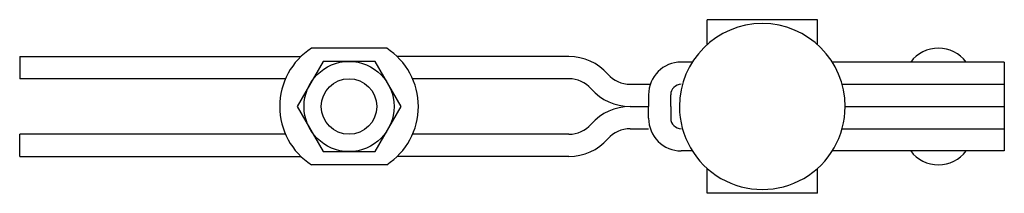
# Model space of a CAD drawing. Extents: x 112 to 254, y 297 to 322.
import ezdxf

# ---------------------------------------------------------------- set-up
doc = ezdxf.new("R2010")
doc.units = 0
doc.layers.get('0').update_dxf_attribs({"linetype": 'CONTINUOUS'})

# ---------------------------------------------------------------- blocks, each defined once
blk = doc.blocks.new('V3001BP_SP')
for p, q in [((5.425864, 8.4), (-5.425862, 8.400001)), ((-3.75, 6.49519), (-7.5, 0)), ((3.75, 6.49519), (-3.75, 6.49519)), ((7.5, -0.000001), (3.75, 6.49519)), ((-7.5, 0), (-3.75, -6.495191)), ((3.749999, -6.495191), (7.5, -0.000001)), ((-3.75, -6.495191), (3.749999, -6.495191)), ((5.425864, -8.4), (-5.425864, -8.4))]:
    blk.add_line(p, q)
for radius in [6.495191, 4]:
    blk.add_circle((0, 0), radius)
for start, end in [(122.859869, 237.14012), (302.859869, 57.14012)]:
    blk.add_arc((0, 0), 10, start, end)

msp = doc.modelspace()

# ---------------------------------------------------------------- linework, layer by layer
for p, q in [((211.060003, 318.394344), (211.060003, 321.962936)), ((226.940003, 321.962936), (211.060003, 321.962936)), ((226.940003, 318.394362), (226.940003, 321.962936)), ((111.900003, 316.662939), (111.900003, 313.462939)), ((111.900003, 316.662939), (152.46026, 316.662938)), ((191.095625, 316.662937), (166.339742, 316.662938)), ((208.907748, 315.862937), (207.300001, 315.862937)), ((253.900001, 315.862935), (229.092278, 315.862936)), ((253.900001, 315.862935), (253.900001, 303.062935)), ((150.23485, 313.462938), (111.900003, 313.462939)), ((191.095625, 313.462937), (168.565152, 313.462938)), ((199.950001, 312.662937), (202.84579, 312.662937)), ((230.514083, 312.662936), (253.900001, 312.662935)), ((202.600001, 311.162937), (202.600001, 309.462937)), ((205.800001, 309.462937), (205.800001, 311.162937)), ((199.950001, 309.462937), (202.600001, 309.462937)), ((202.600001, 307.762937), (202.600001, 309.462937)), ((205.800001, 309.462937), (205.800001, 307.762937)), ((230.950486, 309.462936), (253.900001, 309.462935)), ((111.900003, 302.262939), (111.900003, 305.462939)), ((150.234849, 305.462938), (111.900003, 305.462939)), ((191.095625, 305.462937), (168.565152, 305.462938)), ((199.950001, 306.262937), (202.590338, 306.262937)), ((230.514083, 306.262936), (253.900001, 306.262935)), ((208.907748, 303.062937), (207.300001, 303.062937)), ((253.900001, 303.062935), (229.092278, 303.062936)), ((111.900003, 302.262939), (152.46026, 302.262938)), ((191.095625, 302.262937), (166.339741, 302.262938)), ((211.060003, 296.962936), (211.060003, 300.531528)), ((226.940003, 296.962936), (226.940003, 300.53151)), ((226.940003, 296.962936), (211.060003, 296.962936))]:
    msp.add_line(p, q)
for centre, radius, start, end in [((219.000013, 309.462936), 11.950473, 0, 179.999998), ((191.095625, 309.162937), 7.5, 41.37748, 90), ((244.400001, 312.862936), 5, 36.869898, 143.130101), ((207.300001, 311.162937), 4.7, 90, 179.999999), ((199.950001, 316.962937), 4.3, 221.37748, 270), ((191.095625, 309.162937), 4.3, 41.37748, 90), ((207.300001, 311.162937), 1.5, 89.999999, 180), ((199.950001, 316.962937), 7.5, 221.37748, 270), ((199.950001, 301.962937), 7.5, 90, 138.622517), ((219.000013, 309.462936), 11.950473, 179.999989, 0), ((191.095625, 309.762937), 4.3, 270, 318.622517), ((207.300001, 307.762937), 4.7, 179.999999, 270), ((207.300001, 307.762937), 1.5, 180, 269.999998), ((199.950001, 301.962937), 4.3, 90, 138.622517), ((191.095625, 309.762937), 7.5, 270, 318.622517), ((244.400001, 306.062936), 5, 216.869896, 323.130102)]:
    msp.add_arc(centre, radius, start, end)

# ---------------------------------------------------------------- block references
msp.add_blockref('V3001BP_SP', (159.400001, 309.462938))

doc.saveas('drawing.dxf')
